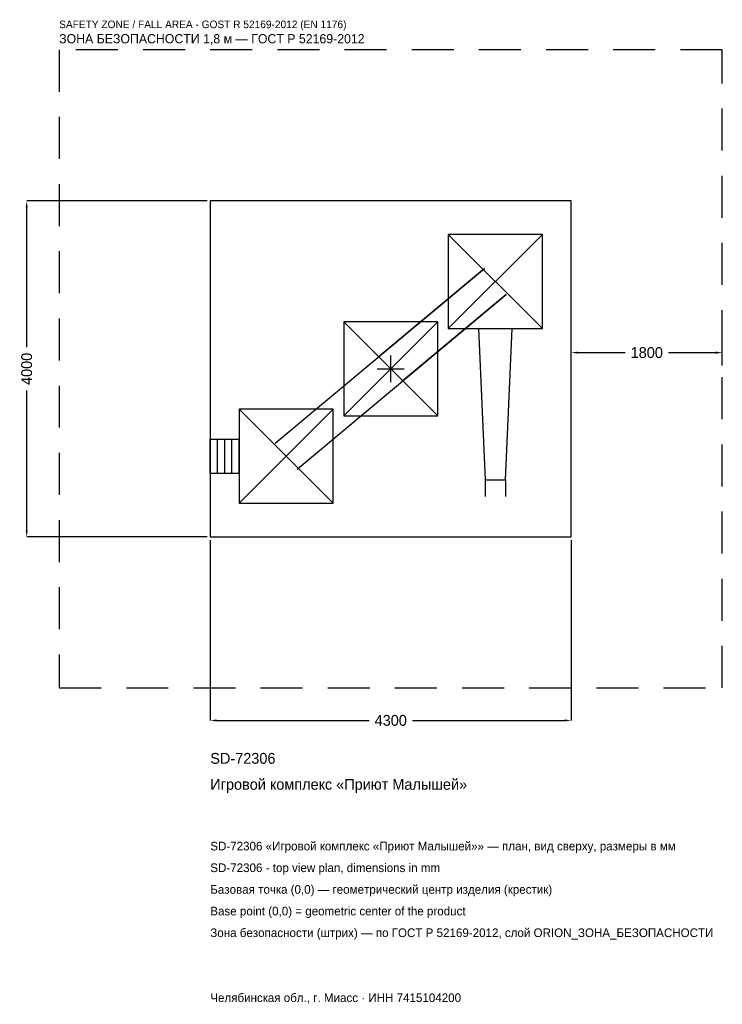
# Model space of a CAD drawing. Header units: metres. Extents: x -4421 to 3950, y -7568 to 4159.
import ezdxf

# ---------------------------------------------------------------- set-up
doc = ezdxf.new("R2010")
doc.units = ezdxf.units.M
doc.linetypes.add('DASHED', pattern=[800, 500, -300])
for name, color, linetype in [('ЗСК_ДАННЫЕ', 3, 'Continuous'), ('ЗСК_ЗОНА_БЕЗОПАСНОСТИ', 1, 'Continuous'), ('ЗСК_КОНТУР', 7, 'Continuous'), ('ЗСК_РАЗМЕРЫ', 8, 'Continuous')]:
    doc.layers.add(name, color=color, linetype=linetype)
doc.dimstyles.new('ORION', dxfattribs={"dimtxt": 129, "dimasz": 77.4, "dimexe": 1.25, "dimexo": 38.7, "dimtad": 1, "dimdec": 0, "dimcen": 2.5, "dimazin": 3, "dimtfac": 1, "dimtmove": 0, "dimatfit": 3})

# ---------------------------------------------------------------- blocks, each defined once
blk = doc.blocks.new('_CLOSEDFILLED')
at = {"color": 0, "linetype": 'BYBLOCK'}
blk.add_solid([(-1, 0.16), (0, 0), (-1, -0.16)], dxfattribs=at)
blk = doc.blocks.new('*D1')
for p, q in [((-2150, -2038.7), (-2150, -4187)), ((2150, -2038.7), (2150, -4187)), ((-2072.6, -4187), (-258, -4187)), ((258, -4187), (2072.6, -4187))]:
    blk.add_line(p, q)
at = {"layer": 'Defpoints'}
for p in [(-2150, -2000), (2150, -2000), (-2150, -4187)]:
    blk.add_point(p, dxfattribs=at)
at = {"layer": 'ЗСК_РАЗМЕРЫ', "xscale": 77.39999999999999, "yscale": 77.39999999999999, "rotation": 180}
blk.add_blockref('_CLOSEDFILLED', (-2150, -4187), dxfattribs=at)
at = {"layer": 'ЗСК_РАЗМЕРЫ', "xscale": 77.39999999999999, "yscale": 77.39999999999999}
blk.add_blockref('_CLOSEDFILLED', (2150, -4187), dxfattribs=at)
at = {"layer": 'ЗСК_РАЗМЕРЫ', "insert": (0, -4187), "char_height": 129, "attachment_point": 5}
blk.add_mtext('4300', dxfattribs=at)
blk = doc.blocks.new('*D2')
for p, q in [((-2188.7, 2000), (-4337, 2000)), ((-4337, 258), (-4337, 1922.6)), ((-4337, -1922.6), (-4337, -258)), ((-2188.7, -2000), (-4337, -2000))]:
    blk.add_line(p, q)
at = {"layer": 'Defpoints'}
for p in [(-2150, 2000), (-4337, -2000), (-2150, -2000)]:
    blk.add_point(p, dxfattribs=at)
at = {"layer": 'ЗСК_РАЗМЕРЫ', "xscale": 77.39999999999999, "yscale": 77.39999999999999}
for p, rotation in [((-4337, 2000), 90), ((-4337, -2000), 270)]:
    blk.add_blockref('_CLOSEDFILLED', p, dxfattribs=dict(at, rotation=rotation))
at = {"layer": 'ЗСК_РАЗМЕРЫ', "insert": (-4337, 0), "char_height": 129, "attachment_point": 5, "rotation": 90}
blk.add_mtext('4000', dxfattribs=at)
blk = doc.blocks.new('*D3')
for p, q in [((2150, 38.7), (2150, 193.5)), ((2227.4, 193.5), (2792, 193.5)), ((3308, 193.5), (3872.6, 193.5)), ((3950, 38.7), (3950, 193.5))]:
    blk.add_line(p, q)
at = {"layer": 'Defpoints'}
for p in [(2150, 193.5), (2150, 0), (3950, 0)]:
    blk.add_point(p, dxfattribs=at)
at = {"layer": 'ЗСК_РАЗМЕРЫ', "xscale": 77.39999999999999, "yscale": 77.39999999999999, "rotation": 180}
blk.add_blockref('_CLOSEDFILLED', (2150, 193.5), dxfattribs=at)
at = {"layer": 'ЗСК_РАЗМЕРЫ', "xscale": 77.39999999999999, "yscale": 77.39999999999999}
blk.add_blockref('_CLOSEDFILLED', (3950, 193.5), dxfattribs=at)
at = {"layer": 'ЗСК_РАЗМЕРЫ', "insert": (3050, 193.5), "char_height": 129, "attachment_point": 5}
blk.add_mtext('1800', dxfattribs=at)
blk = doc.blocks.new('ОРИОН SD-72306 Игровой комплекс Приют Малышей')
at = {"layer": 'ЗСК_ЗОНА_БЕЗОПАСНОСТИ', "linetype": 'DASHED'}
blk.add_lwpolyline([(-3950, -3800), (3950, -3800), (3950, 3800), (-3950, 3800)], close=True, dxfattribs=at)
at = {"layer": 'ЗСК_КОНТУР'}
for p, q in [((686, 480), (1806, 1600)), ((686, 1600), (1806, 480)), ((-1375.2, -885.2), (1116.8, 1194.8)), ((1116.8, 1194.8), (-129.2, 154.8)), ((-1116.8, -1194.8), (1375.2, 885.2)), ((1375.2, 885.2), (129.2, -154.8)), ((-560, -560), (560, 560)), ((-560, 560), (560, -560)), ((-1806, -1600), (-686, -480)), ((-1806, -480), (-686, -1600)), ((-2150, -838.4), (-1806, -838.4)), ((-2150, -1241.6), (-2150, -838.4)), ((-2064, -1241.6), (-2064, -838.4)), ((-1978, -1241.6), (-1978, -838.4)), ((-1892, -1241.6), (-1892, -838.4)), ((-1806, -1241.6), (-1806, -838.4)), ((-2150, -1241.6), (-1806, -1241.6)), ((1125, -1320), (1125, -1521.6)), ((1367, -1320), (1367, -1521.6))]:
    blk.add_line(p, q, dxfattribs=at)
for points in [[(-2150, -2000), (2150, -2000), (2150, 2000), (-2150, 2000)], [(686, 480), (1806, 480), (1806, 1600), (686, 1600)], [(-560, -560), (560, -560), (560, 560), (-560, 560)], [(-1806, -1600), (-686, -1600), (-686, -480), (-1806, -480)]]:
    blk.add_lwpolyline(points, close=True, dxfattribs=at)
blk.add_lwpolyline([(1044.4, 480), (1125, -1320), (1367, -1320), (1447.6, 480)], dxfattribs=at)
at = {"layer": 'ЗСК_РАЗМЕРЫ'}
for p, q in [((0, -160), (0, 160)), ((-160, 0), (160, 0))]:
    blk.add_line(p, q, dxfattribs=at)
at = {"layer": 'ЗСК_ДАННЫЕ'}
for tag, p in [('АРТИКУЛ', (-2150, -4703)), ('НАИМЕНОВАНИЕ', (-2150, -5012.6))]:
    blk.add_attdef(tag, p, '', height=129, dxfattribs=at)
at = {"layer": 'ЗСК_ДАННЫЕ', "flags": 1}
for tag, p in [('ПРОИЗВОДИТЕЛЬ', (-2150, -5322.2)), ('ТЕЛЕФОН', (-2150, -5631.8)), ('САЙТ', (-2150, -6251)), ('АДРЕС', (-2150, -6560.6)), ('РЕКВИЗИТЫ', (-2150, -6870.2)), ('ГАБАРИТЫ', (-2150, -7179.8)), ('ЗОНА_БЕЗОПАСНОСТИ', (-2150, -7489.4))]:
    blk.add_attdef(tag, p, '', height=129, dxfattribs=at)
at = {"layer": 'ЗСК_ЗОНА_БЕЗОПАСНОСТИ', "color": 1}
for s, height, p in [('SAFETY ZONE / FALL AREA - GOST R 52169-2012 (EN 1176)', 90.3, (-3950, 4058)), ('ЗОНА БЕЗОПАСНОСТИ 1,8 м — ГОСТ Р 52169-2012', 109.65, (-3950, 3877.4))]:
    blk.add_text(s, height=height, dxfattribs=at).set_placement(p)
at = {"layer": 'ЗСК_РАЗМЕРЫ'}
dim = blk.add_linear_dim(base=(-4337, -2000), p1=(-2150, -2000), p2=(-2150, 2000), angle=90, dimstyle='ORION', dxfattribs=at)
dim.commit()
dim.dimension.update_dxf_attribs({"geometry": '*D2', "text_midpoint": (-4337, 0)})
for base, p1, p2, picture, middle in [((2150, 193.5), (2150, 0), (3950, 0), '*D3', (3050, 193.5)), ((-2150, -4187), (-2150, -2000), (2150, -2000), '*D1', (0, -4187))]:
    dim = blk.add_linear_dim(base=base, p1=p1, p2=p2, dimstyle='ORION', dxfattribs=at)
    dim.commit()
    dim.dimension.update_dxf_attribs({"geometry": picture, "text_midpoint": middle})

msp = doc.modelspace()

# ---------------------------------------------------------------- block references
msp.add_blockref('ОРИОН SD-72306 Игровой комплекс Приют Малышей', (0, 0)).add_auto_attribs({'АРТИКУЛ': 'SD-72306', 'НАИМЕНОВАНИЕ': 'Игровой комплекс «Приют Малышей»'})

# ---------------------------------------------------------------- texts
at = {"layer": 'ЗСК_ДАННЫЕ', "color": 3}
for s, p in [('SD-72306 «Игровой комплекс «Приют Малышей»» — план, вид сверху, размеры в мм', (-2150, -5735)), ('SD-72306 - top view plan, dimensions in mm', (-2150, -5993)), ('Челябинская обл., г. Миасс · ИНН 7415104200', (-2150, -7541))]:
    msp.add_text(s, height=103.2, dxfattribs=at).set_placement(p)
at = {"layer": 'ЗСК_ДАННЫЕ', "color": 7}
for s, p in [('Базовая точка (0,0) — геометрический центр изделия (крестик)', (-2150, -6251)), ('Base point (0,0) = geometric center of the product', (-2150, -6509))]:
    msp.add_text(s, height=103.2, dxfattribs=at).set_placement(p)
at = {"layer": 'ЗСК_ДАННЫЕ', "color": 1}
msp.add_text('Зона безопасности (штрих) — по ГОСТ Р 52169-2012, слой ORION_ЗОНА_БЕЗОПАСНОСТИ', height=103.2, dxfattribs=at).set_placement((-2150, -6767))

doc.saveas('drawing.dxf')
